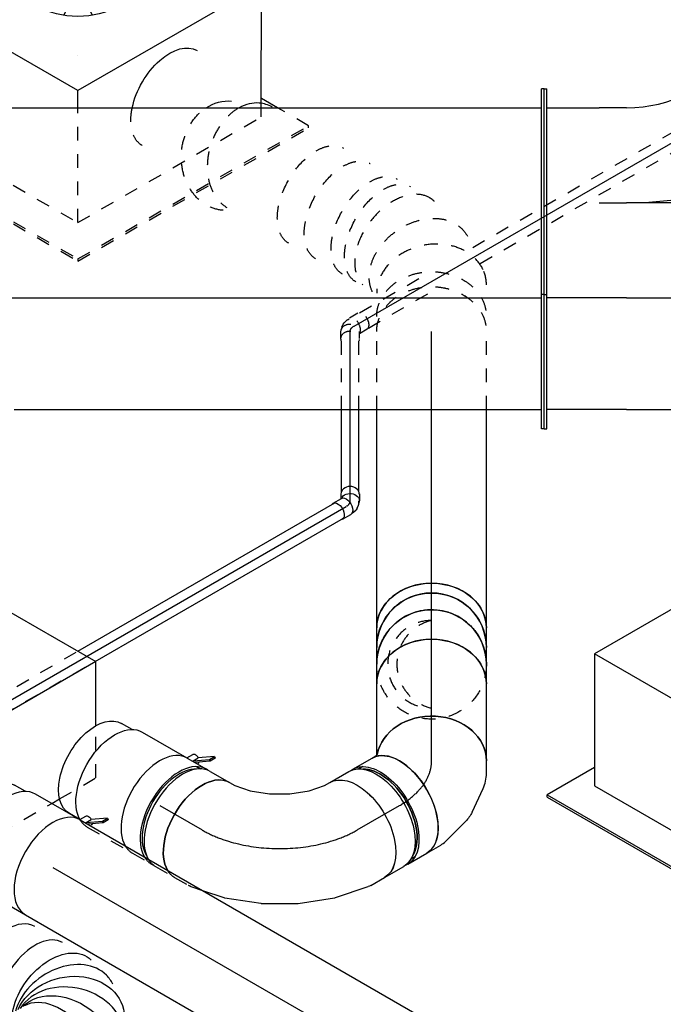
# Model space of a CAD drawing. Extents: x -238422 to 258194, y -34825 to 126331.
# Tile 50 of 239: x -36959 to -35786, y -32852 to -31056. Entities that reach past the tile are written whole.
import ezdxf
from ezdxf.enums import TextEntityAlignment as Align

# ---------------------------------------------------------------- set-up
doc = ezdxf.new("R2010")
doc.units = 0
doc.header["$LTSCALE"] = 50
doc.linetypes.add('CENTER2', pattern=[28.575, 19.05, -3.175, 3.175, -3.175])
doc.linetypes.add('STREEPJES', pattern=[0.1, 0.05, -0.05])
doc.layers.get('0').update_dxf_attribs({"linetype": 'CONTINUOUS'})
for name, color, linetype in [('lMcht aanvoer bestaand_PR', 1, 'CONTINUOUS'), ('lucht aanvoer bestaand', 8, 'CONTINUOUS'), ('WL524---_D', 153, 'CONTINUOUS'), ('WL524---_HARTLIJN', 8, 'CONTINUOUS'), ('WL570---_RETOUR_RST', 2, 'CONTINUOUS'), ('WL570---_RETOUR_RST_HL', 1, 'CONTINUOUS'), ('WL570---_TOEVOER', 3, 'CONTINUOUS'), ('WL570---_TOEVOER_HL', 8, 'CONTINUOUS'), ('WL570---_TOEVOER_RST', 2, 'CONTINUOUS'), ('WL570---_TOEVOER_RST_HL', 1, 'CONTINUOUS'), ('WL5911--_D', 2, 'CONTINUOUS'), ('WM570---_RETOUR_RST_PR', 1, 'CONTINUOUS'), ('WM570---_TOEVOER_PR', 1, 'CONTINUOUS'), ('WM570---_TOEVOER_RST_PR', 1, 'CONTINUOUS')]:
    doc.layers.add(name, color=color, linetype=linetype)
doc.styles.add('BURO-018', font='ARIAL.TTF', dxfattribs={"height": 90})
doc.styles.add('BURO-025', font='ARIAL.TTF', dxfattribs={"height": 125})

# ---------------------------------------------------------------- blocks, each defined once
blk = doc.blocks.new('*U1466')
at = {"color": 8, "linetype": 'STREEPJES', "ltscale": 10}
for p, q in [((20.9, 16, -9736.3), (170.7, 16, -9736.3)), ((259.1, 16, -9736.3), (1046.3, 16, -9736.3)), ((20.9, -16, -9736.3), (170.1, -16, -9736.3)), ((256.3, -16, -9736.3), (1055.2, -16, -9736.3))]:
    blk.add_line(p, q, dxfattribs=at)
at = {"layer": 'WL524---_HARTLIJN', "linetype": 'CENTER2'}
blk.add_line((0, 0, -9736.3), (2908.2, 0, -9736.3), dxfattribs=at)
at = {"layer": 'WL524---_D', "color": 1, "style": 'BURO-018'}
blk.add_attdef('POSNR', text='', height=90, dxfattribs=at).set_placement((0, 0), align=Align.MIDDLE)
blk = doc.blocks.new('*U1467')
at = {"color": 8, "linetype": 'STREEPJES', "ltscale": 10}
for p, q in [((-18.5, 16.8, -9742.1), (-5.8, 16.8, -9742.1)), ((2, 15, -9742.1), (-1.5, 16, -9742.1)), ((2, 15, -9742.1), (7.5, 12.5, -9742.1)), ((7.5, 12.5, -9742.1), (10.1, 10.7, -9742.1)), ((10.1, 10.7, -9742.1), (14.7, 6, -9742.1)), ((15.8, 4.6, -9742.1), (14.7, 6, -9742.1)), ((15.8, 4.6, -9742.1), (17.6, 1.5, -9742.1)), ((27.6, -14.2, -9742.1), (18.6, 1.3, -9742.1)), ((-18.5, -16.8, -9742.1), (-5.8, -16.8, -9742.1)), ((-1.5, -31, -9742.1), (-9.7, -16.8, -9742.1))]:
    blk.add_line(p, q, dxfattribs=at)
at = {"color": 8, "linetype": 'STREEPJES', "ltscale": 10, "extrusion": (2.35252e-28, 1.05605e-16, -1)}
for centre, start_param, end_param in [((-18.5, 0, -9742.1), 0, 3.451437), ((-18.5, 0, -9742.1), 5.973341, 6.280044), ((-5.8, 0, -9742.1), 0, 3.141593)]:
    blk.add_ellipse(centre, major_axis=(0, 16.8), ratio=0.816497, start_param=start_param, end_param=end_param, dxfattribs=at)
at = {"color": 8, "linetype": 'STREEPJES', "ltscale": 10}
for centre, start_param, end_param in [((4.1, -7.1, -9742.1), 3.315818, 6.59303), ((13.1, -22.6, -9742.1), 3.141593, 6.283185)]:
    blk.add_ellipse(centre, major_axis=(14.5, 8.4), ratio=0.57735, start_param=start_param, end_param=end_param, dxfattribs=at)
at = {"layer": 'WL524---_HARTLIJN', "linetype": 'CENTER2', "extrusion": (2.35252e-28, 1.05605e-16, -1)}
blk.add_ellipse((-5.3, -22.2, -9742.1), major_axis=(0, -22.2), ratio=0.57735, start_param=3.141593, end_param=3.926991, dxfattribs=at)
at = {"layer": 'WL524---_D', "color": 1, "style": 'BURO-018'}
blk.add_attdef('POSNR', text='', height=90, dxfattribs=at).set_placement((0, 0), align=Align.MIDDLE)
blk = doc.blocks.new('*U1468')
at = {"color": 0, "ltscale": 10}
for p, q in [((16.9, 16, -10187.3), (166.6, 16, -10187.3)), ((16.9, -16, -10187.3), (166.6, -16, -10187.3))]:
    blk.add_line(p, q, dxfattribs=at)
at = {"color": 8, "linetype": 'STREEPJES', "ltscale": 10}
for p, q in [((166.6, 16, -10187.3), (300.5, 16, -10187.3)), ((166.6, -16, -10187.3), (300.5, -16, -10187.3))]:
    blk.add_line(p, q, dxfattribs=at)
at = {"layer": 'WL524---_HARTLIJN', "linetype": 'CENTER2'}
blk.add_line((0, 0, -10187.3), (309, 0, -10187.3), dxfattribs=at)
at = {"layer": 'WL524---_D', "color": 1, "style": 'BURO-018'}
blk.add_attdef('POSNR', text='', height=90, dxfattribs=at).set_placement((0, 0), align=Align.MIDDLE)
blk = doc.blocks.new('*U1469')
at = {"color": 0, "ltscale": 10}
for p, q in [((-5.3, 24.4, -10195.4), (-9.7, 16.8, -10195.4)), ((-26.1, 16.8, -10195.4), (-8.2, 16.8, -10195.4)), ((-1.3, 11.9, -10195.4), (-1, 11.3, -10195.4)), ((23.8, 7.6, -10195.4), (17.4, -3.4, -10195.4)), ((-26.1, -16.8, -10195.4), (-8.2, -16.8, -10195.4)), ((-5.2, -16, -10195.4), (-3.9, -16, -10195.4)), ((-3.9, -16, -10195.4), (-2.2, -15.8, -10195.4)), ((-2.2, -15.8, -10195.4), (4.2, -14.1, -10195.4)), ((-1.3, -11.9, -10195.4), (-1, -11.3, -10195.4)), ((7.1, -12.7, -10195.4), (4.2, -14.1, -10195.4)), ((7.1, -12.7, -10195.4), (12, -9.3, -10195.4)), ((15.1, -5.9, -10195.4), (16.5, -3.4, -10195.4))]:
    blk.add_line(p, q, dxfattribs=at)
at = {"color": 0, "ltscale": 10, "extrusion": (2.67592e-17, -7.95482e-17, -1)}
for centre, major_axis, ratio, start_param, end_param in [((2.9, 5, -10195.4), (-14.5, 8.4), 0.816497, 0.330447, 3.459084), ((-26.1, 0, -10195.4), (0, 16.8), 0.57735, 0, 3.451437), ((-26.1, 0, -10195.4), (0, 16.8), 0.57735, 5.973341, 6.280044), ((-8.2, 0, -10195.4), (0, 16.8), 0.57735, 0, 3.141593)]:
    blk.add_ellipse(centre, major_axis=major_axis, ratio=ratio, start_param=start_param, end_param=end_param, dxfattribs=at)
at = {"color": 0, "ltscale": 10}
for centre, major_axis, ratio, start_param, end_param in [((9.2, 16, -10195.4), (-14.5, 8.4), 0.816497, 3.141593, 6.283185), ((1.8, 3.1, -10195.4), (-11.9, 10.9), 0.803023, 2.966153, 3.317032)]:
    blk.add_ellipse(centre, major_axis=major_axis, ratio=ratio, start_param=start_param, end_param=end_param, dxfattribs=at)
at = {"layer": 'WL524---_HARTLIJN', "linetype": 'CENTER2'}
blk.add_ellipse((-16.6, 15.7, -10195.4), major_axis=(19.2, -11.1), ratio=0.57735, start_param=5.497787, end_param=6.283185, dxfattribs=at)
at = {"layer": 'WL524---_D', "color": 1, "style": 'BURO-018'}
blk.add_attdef('POSNR', text='', height=90, dxfattribs=at).set_placement((0, 0), align=Align.MIDDLE)
blk = doc.blocks.new('*U1482')
at = {"color": 8, "linetype": 'STREEPJES', "ltscale": 10}
for p, q in [((20.9, 16, -10735.2), (199.1, 16, -10735.2)), ((20.9, -16, -10735.2), (217.6, -16, -10735.2))]:
    blk.add_line(p, q, dxfattribs=at)
at = {"color": 0, "ltscale": 10}
for p, q in [((199.1, 16, -10735.2), (740.2, 16, -10735.2)), ((217.6, -16, -10735.2), (740.2, -16, -10735.2))]:
    blk.add_line(p, q, dxfattribs=at)
at = {"layer": 'WL524---_HARTLIJN', "linetype": 'CENTER2'}
blk.add_line((0, 0, -10735.2), (755.2, 0, -10735.2), dxfattribs=at)
at = {"layer": 'WL524---_D', "color": 1, "style": 'BURO-018'}
blk.add_attdef('POSNR', text='', height=90, dxfattribs=at).set_placement((0, 0), align=Align.MIDDLE)
blk = doc.blocks.new('*U1489')
at = {"color": 0, "ltscale": 10}
for p, q in [((-4.9, 100, -10541.2), (-2.5, 100, -10541.2)), ((-2.5, 100, -10541.2), (15.7, 100, -10541.2)), ((15.7, 100, -10541.2), (30.9, 100, -10541.2)), ((-4.9, -100, -10541.2), (-2.5, -100, -10541.2)), ((-2.5, -100, -10541.2), (15.7, -100, -10541.2)), ((15.7, -100, -10541.2), (30.9, -100, -10541.2))]:
    blk.add_line(p, q, dxfattribs=at)
blk.add_ellipse((-4.9, 0, -10541.2), major_axis=(0, 100), ratio=0.995782, start_param=3.141593, end_param=6.283185, dxfattribs=at)
at = {"color": 0, "ltscale": 10, "extrusion": (2.27921e-29, 1.70156e-16, -1)}
blk.add_ellipse((30.9, 0, -10541.2), major_axis=(0, 100), ratio=0.816497, start_param=0, end_param=3.141593, dxfattribs=at)
at = {"layer": 'WL570---_TOEVOER_HL', "linetype": 'CENTER2'}
blk.add_line((-4.9, 0, -10541.2), (30.9, 0, -10541.2), dxfattribs=at)
at = {"layer": 'WM570---_TOEVOER_PR', "color": 1, "style": 'BURO-018'}
blk.add_attdef('POSNR', text='', height=90, dxfattribs=at).set_placement((0, 0), align=Align.MIDDLE)
blk = doc.blocks.new('*U1490')
at = {"color": 0, "ltscale": 10}
for p, q in [((0, 100, -10926), (30.5, 100, -10926)), ((0, -100, -10926), (30.5, -100, -10926))]:
    blk.add_line(p, q, dxfattribs=at)
at = {"color": 8, "linetype": 'STREEPJES', "ltscale": 10}
blk.add_circle((0, 0, -10926), 100, dxfattribs=at)
for centre, radius, start, end in [((0, 0, -10926), 80, 0, 180), ((0, -19, -10926), 82.2, 13.3512, 166.6488)]:
    blk.add_arc(centre, radius, start, end, dxfattribs=at)
at = {"color": 0, "ltscale": 10}
blk.add_ellipse((0, 0, -10926), major_axis=(0, 100), ratio=0.995782, start_param=3.141593, end_param=6.283185, dxfattribs=at)
at = {"color": 0, "ltscale": 10, "extrusion": (-1.249e-16, 1.09887e-16, -1)}
blk.add_ellipse((30.5, 0, -10926), major_axis=(0, 100), ratio=0.995782, start_param=0, end_param=3.141593, dxfattribs=at)
at = {"layer": 'WL570---_TOEVOER_HL', "linetype": 'CENTER2'}
blk.add_line((0, 0, -10926), (30.5, 0, -10926), dxfattribs=at)
at = {"layer": 'WM570---_TOEVOER_PR', "color": 1, "style": 'BURO-018'}
blk.add_attdef('POSNR', text='', height=90, dxfattribs=at).set_placement((0, 0), align=Align.MIDDLE)
blk = doc.blocks.new('*U1491')
at = {"color": 0, "ltscale": 10}
for p, q in [((-30.9, 100, -10979.3), (-15.7, 100, -10979.3)), ((-15.7, 100, -10979.3), (2.5, 100, -10979.3)), ((2.5, 100, -10979.3), (4.9, 100, -10979.3)), ((-30.9, -100, -10979.3), (-15.7, -100, -10979.3)), ((-15.7, -100, -10979.3), (2.5, -100, -10979.3)), ((2.5, -100, -10979.3), (4.9, -100, -10979.3))]:
    blk.add_line(p, q, dxfattribs=at)
blk.add_ellipse((-30.9, 0, -10979.3), major_axis=(0, 100), ratio=0.816497, start_param=3.141593, end_param=6.283185, dxfattribs=at)
at = {"color": 0, "ltscale": 10, "extrusion": (1.68335e-29, 1.12135e-16, -1)}
blk.add_ellipse((4.9, 0, -10979.3), major_axis=(0, 100), ratio=0.995782, start_param=0, end_param=3.141593, dxfattribs=at)
at = {"layer": 'WL570---_TOEVOER_HL', "linetype": 'CENTER2'}
blk.add_line((-30.9, 0, -10979.3), (4.9, 0, -10979.3), dxfattribs=at)
at = {"layer": 'WM570---_TOEVOER_PR', "color": 1, "style": 'BURO-018'}
blk.add_attdef('POSNR', text='', height=90, dxfattribs=at).set_placement((0, 0), align=Align.MIDDLE)
blk = doc.blocks.new('*U1492')
at = {"color": 0, "ltscale": 10}
for p, q in [((10.5, 100, -11221.4), (140.2, 100, -11221.4)), ((0, -100, -11221.4), (140.2, -100, -11221.4))]:
    blk.add_line(p, q, dxfattribs=at)
blk.add_ellipse((0, 0, -11221.4), major_axis=(0, 100), ratio=0.816497, start_param=3.141593, end_param=6.141959, dxfattribs=at)
at = {"color": 0, "ltscale": 10, "extrusion": (1.38725e-32, 9.05604e-17, -1)}
blk.add_ellipse((140.2, 0, -11221.4), major_axis=(0, 100), ratio=0.816497, start_param=0, end_param=3.141593, dxfattribs=at)
at = {"layer": 'WL570---_TOEVOER_HL', "linetype": 'CENTER2'}
blk.add_line((0, 0, -11221.4), (140.2, 0, -11221.4), dxfattribs=at)
at = {"layer": 'WM570---_TOEVOER_PR', "color": 1, "style": 'BURO-018'}
blk.add_attdef('POSNR', text='', height=90, dxfattribs=at).set_placement((0, 0), align=Align.MIDDLE)
blk = doc.blocks.new('*U1493')
at = {"color": 0, "ltscale": 10}
for p, q in [((0, 100, -10497.4), (398.1, 100, -10497.4)), ((0, -100, -10497.4), (398.1, -100, -10497.4))]:
    blk.add_line(p, q, dxfattribs=at)
at = {"color": 8, "linetype": 'STREEPJES', "ltscale": 10}
for p, q in [((398.1, 100, -10497.4), (540.7, 100, -10497.4)), ((398.1, -100, -10497.4), (540.7, -100, -10497.4))]:
    blk.add_line(p, q, dxfattribs=at)
at = {"color": 0, "ltscale": 10}
blk.add_ellipse((0, 0, -10497.4), major_axis=(0, 100), ratio=0.816497, start_param=3.141593, end_param=6.283185, dxfattribs=at)
at = {"color": 8, "linetype": 'STREEPJES', "ltscale": 10, "extrusion": (1.38725e-32, 9.05604e-17, -1)}
blk.add_ellipse((540.7, 0, -10497.4), major_axis=(0, 100), ratio=0.816497, start_param=0, end_param=3.141593, dxfattribs=at)
at = {"layer": 'WL570---_TOEVOER_HL', "linetype": 'CENTER2'}
blk.add_line((0, 0, -10497.4), (540.7, 0, -10497.4), dxfattribs=at)
at = {"layer": 'WM570---_TOEVOER_PR', "color": 1, "style": 'BURO-018'}
blk.add_attdef('POSNR', text='', height=90, dxfattribs=at).set_placement((0, 0), align=Align.MIDDLE)
blk = doc.blocks.new('*U1494')
at = {"color": 8, "linetype": 'STREEPJES', "ltscale": 10, "extrusion": (2.46519e-32, 9.05604e-17, -1)}
for centre, major_axis, ratio, end_param in [((425.7, 477.6, -9732.7), (-86.6, 50), 0.57735, 1.053545), ((247.6, 210.6, -9732.7), (-86.7, 49.9), 0.576354, 3.141593), ((219.4, 161.6, -9732.7), (-86.7, 49.9), 0.576354, 3.141593), ((191.3, 112.7, -9732.7), (-86.7, 49.9), 0.576354, 3.141593), ((177.2, 88.2, -9732.7), (-86.7, 49.9), 0.576354, 3.141593)]:
    blk.add_ellipse(centre, major_axis=major_axis, ratio=ratio, start_param=0, end_param=end_param, dxfattribs=at)
at = {"color": 0, "ltscale": 10, "extrusion": (2.46519e-32, 9.05604e-17, -1)}
blk.add_ellipse((425.7, 477.6, -9732.7), major_axis=(-86.6, 50), ratio=0.57735, start_param=1.053545, end_param=3.141593, dxfattribs=at)
at = {"color": 8, "linetype": 'STREEPJES', "ltscale": 10, "extrusion": (-5.85483e-32, 9.05604e-17, -1)}
blk.add_ellipse((320.6, 372.1, -9732.7), major_axis=(-99.7, 7.6), ratio=0.841078, start_param=0, end_param=2.569119, dxfattribs=at)
at = {"color": 8, "linetype": 'STREEPJES', "ltscale": 10}
for centre, major_axis, ratio, start_param, end_param in [((317.6, 331.8, -9732.7), (96.6, -29.9), 0.735877, 0.647488, 2.975557), ((161.1, 60.2, -9732.7), (79.8, -61.1), 0.646179, 0.084921, 3.056672), ((77.4, 0, -9732.7), (21.8, -98.5), 0.802966, 0.175786, 2.965807), ((161.1, 60.2, -9732.7), (79.8, -61.1), 0.646179, 6.198265, 6.368106), ((77.4, 0, -9732.7), (21.8, -98.5), 0.802966, 6.107399, 6.458971)]:
    blk.add_ellipse(centre, major_axis=major_axis, ratio=ratio, start_param=start_param, end_param=end_param, dxfattribs=at)
at = {"color": 0, "ltscale": 10, "extrusion": (-5.85483e-32, 9.05604e-17, -1)}
blk.add_ellipse((320.6, 372.1, -9732.7), major_axis=(-99.7, 7.6), ratio=0.841078, start_param=2.569119, end_param=3.141593, dxfattribs=at)
at = {"color": 0, "ltscale": 10}
for start_param, end_param in [(0.166036, 0.647488), (6.11715, 6.449221)]:
    blk.add_ellipse((317.6, 331.8, -9732.7), major_axis=(96.6, -29.9), ratio=0.735877, start_param=start_param, end_param=end_param, dxfattribs=at)
at = {"color": 8, "linetype": 'STREEPJES', "ltscale": 10, "extrusion": (4.93038e-32, 9.05604e-17, -1)}
blk.add_ellipse((121.5, 20.5, -9732.7), major_axis=(-57.8, 82.5), ratio=0.750463, start_param=0.132423, end_param=3.274016, dxfattribs=at)
at = {"color": 8, "linetype": 'STREEPJES', "ltscale": 10, "extrusion": (1.38725e-32, 9.05604e-17, -1)}
for centre in [(0, 0, -9732.7), (27.3, 0, -9732.7)]:
    blk.add_ellipse(centre, major_axis=(0, 100), ratio=0.816497, start_param=0, end_param=3.141593, dxfattribs=at)
at = {"layer": 'WM570---_TOEVOER_PR', "color": 1, "style": 'BURO-018'}
blk.add_attdef('POSNR', text='', height=90, dxfattribs=at).set_placement((0, 0), align=Align.MIDDLE)
blk = doc.blocks.new('*U1726')
at = {"color": 0, "ltscale": 10}
for p, q in [((0, 100, -11496), (806, 100, -11496)), ((0, -100, -11496), (806, -100, -11496))]:
    blk.add_line(p, q, dxfattribs=at)
blk.add_ellipse((806, 0, -11496), major_axis=(0, -100), ratio=0.57735, start_param=3.141593, end_param=6.283185, dxfattribs=at)
at = {"layer": 'WL570---_TOEVOER_HL', "linetype": 'CENTER2'}
blk.add_line((0, 0, -11496), (806, 0, -11496), dxfattribs=at)
at = {"layer": 'WM570---_TOEVOER_PR', "color": 1, "style": 'BURO-018'}
blk.add_attdef('POSNR', text='', height=90, dxfattribs=at).set_placement((0, 0), align=Align.MIDDLE)
blk = doc.blocks.new('*U1727')
at = {"color": 2, "ltscale": 10}
for p, q in [((89.2, 127.7, -11462.4), (64.8, 110.5, -11462.4)), ((83.8, 118.2, -11462.4), (89.2, 127.7, -11462.4)), ((89.2, 127.7, -11462.4), (91.8, 125.6, -11462.4)), ((46.5, 100, -11462.4), (52.8, 110.9, -11462.4)), ((59.3, 101, -11462.4), (83.8, 118.2, -11462.4)), ((59.3, 101, -11462.4), (64.8, 110.5, -11462.4)), ((86.3, 116.2, -11462.4), (63.3, 100, -11462.4)), ((86.3, 116.2, -11462.4), (83.8, 118.2, -11462.4)), ((91.8, 125.6, -11462.4), (86.3, 116.2, -11462.4)), ((-65.5, 95, -11462.4), (-87.9, 95, -11462.4)), ((-47.5, 100, -11462.4), (46.5, 100, -11462.4)), ((46.5, 100, -11462.4), (47.5, 100, -11462.4)), ((58.8, 100.7, -11462.4), (59.3, 101, -11462.4)), ((60.6, 100, -11462.4), (59.3, 101, -11462.4)), ((68.9, 100, -11462.4), (69.6, 101.2, -11462.4)), ((-65.5, -95, -11462.4), (-87.9, -95, -11462.4)), ((-43.8, -100, -11462.4), (47.5, -100, -11462.4))]:
    blk.add_line(p, q, dxfattribs=at)
at = {"color": 8, "linetype": 'STREEPJES', "ltscale": 10}
blk.add_line((-47.5, -100, -11462.4), (-43.8, -100, -11462.4), dxfattribs=at)
at = {"color": 2, "ltscale": 10, "extrusion": (-2.03185e-17, -7.58296e-17, -1)}
for centre, major_axis, start_param, end_param in [((61.2, 106.1, -11462.4), (-8.4, 4.85), 0, 1.659918), ((-87.9, 0, -11462.4), (0, -95), 0, 3.141593), ((-47.5, 0, -11462.4), (0, -100), 0.142782, 3.141593), ((61.2, 106.1, -11462.4), (-8.4, 4.85), 2.573491, 3.141593)]:
    blk.add_ellipse(centre, major_axis=major_axis, ratio=0.57735, start_param=start_param, end_param=end_param, dxfattribs=at)
at = {"color": 2, "ltscale": 10}
blk.add_ellipse((47.5, 0, -11462.4), major_axis=(0, -100), ratio=0.57735, start_param=3.141593, end_param=6.283185, dxfattribs=at)
at = {"color": 8, "linetype": 'STREEPJES', "ltscale": 10, "extrusion": (-2.03185e-17, -7.58296e-17, -1)}
blk.add_ellipse((-47.5, 0, -11462.4), major_axis=(0, -100), ratio=0.57735, start_param=0, end_param=0.142782, dxfattribs=at)
at = {"layer": 'WL570---_TOEVOER', "color": 1, "style": 'BURO-018'}
blk.add_attdef('I', text='', height=90, dxfattribs=at).set_placement((0, 0), align=Align.MIDDLE)
at = {"layer": 'WM570---_TOEVOER_PR', "color": 1, "style": 'BURO-018'}
blk.add_attdef('POSNR', text='', height=90, dxfattribs=at).set_placement((0, 0), align=Align.MIDDLE)
blk = doc.blocks.new('*U1728')
at = {"color": 0, "ltscale": 10}
for p, q in [((-90, 95, -11289), (-98.2, 95, -11289)), ((-67.6, 100, -11289), (-59.3, 100, -11289)), ((-59.3, 100, -11289), (-56.1, 100.9, -11289)), ((99.1, -28.3, -11289), (110.5, -8.6, -11289)), ((41.1, -76.5, -11289), (80, -49.2, -11289)), ((-27.6, -98.6, -11289), (23.1, -85, -11289)), ((-90, -95, -11289), (-98.2, -95, -11289)), ((-67.6, -100, -11289), (-38.5, -100, -11289))]:
    blk.add_line(p, q, dxfattribs=at)
at = {"color": 0, "ltscale": 10, "extrusion": (2.67592e-17, -7.95482e-17, -1)}
for centre, major_axis, ratio, start_param, end_param in [((23.9, 41.4, -11289), (-86.6, 50), 0.816497, 0.141226, 3.141593), ((-10.2, 9.6, -11289), (42.6, -91.2), 0.750739, 6.150885, 6.415485)]:
    blk.add_ellipse(centre, major_axis=major_axis, ratio=ratio, start_param=start_param, end_param=end_param, dxfattribs=at)
at = {"color": 0, "ltscale": 10}
for centre, major_axis, ratio, start_param, end_param in [((-108, 0, -11289), (0, 95), 0.57735, 3.434174, 5.990604), ((-67.6, 0, -11289), (0, 100), 0.57735, 3.141593, 6.283185), ((16.3, 28.2, -11289), (-74.4, 68.1), 0.803023, 2.966153, 3.317032), ((-46.1, 0, -11289), (13.1, -99.6), 0.646887, 6.198226, 6.368145)]:
    blk.add_ellipse(centre, major_axis=major_axis, ratio=ratio, start_param=start_param, end_param=end_param, dxfattribs=at)
at = {"layer": 'WL570---_TOEVOER_HL', "linetype": 'CENTER2'}
blk.add_ellipse((-149.2, 141.3, -11289), major_axis=(173.1, -99.9), ratio=0.57735, start_param=5.497787, end_param=6.283185, dxfattribs=at)
at = {"layer": 'WM570---_TOEVOER_PR', "color": 1, "style": 'BURO-018'}
blk.add_attdef('POSNR', text='', height=90, dxfattribs=at).set_placement((0, 0), align=Align.MIDDLE)
blk = doc.blocks.new('*U1729')
at = {"color": 0, "ltscale": 10}
for p, q in [((-44.5, 100, -11368.2), (-4.1, 100, -11368.2)), ((4.1, 100, -11368.2), (44.5, 100, -11368.2)), ((-44.5, -100, -11368.2), (-4.1, -100, -11368.2)), ((4.1, -100, -11368.2), (44.5, -100, -11368.2))]:
    blk.add_line(p, q, dxfattribs=at)
at = {"color": 0, "ltscale": 10, "extrusion": (2.67592e-17, -7.95482e-17, -1)}
for centre, major_axis, start_param, end_param in [((-44.5, 0, -11368.2), (0, 100), 0, 3.141593), ((-4.1, 0, -11368.2), (0, 100), 0, 3.141593), ((4.1, 0, -11368.2), (0, 100), 0, 3.212362), ((4.1, 0, -11368.2), (0, 100), 6.212416, 6.280044), ((4.1, 0, -11368.2), (0, 95), 0.292582, 2.849011), ((44.5, 0, -11368.2), (0, 100), 0, 3.141593)]:
    blk.add_ellipse(centre, major_axis=major_axis, ratio=0.57735, start_param=start_param, end_param=end_param, dxfattribs=at)
at = {"layer": 'WL570---_TOEVOER_HL', "linetype": 'CENTER2'}
blk.add_line((-44.5, 0, -11368.2), (44.5, 0, -11368.2), dxfattribs=at)
at = {"layer": 'WM570---_TOEVOER_PR', "color": 1, "style": 'BURO-018'}
blk.add_attdef('POSNR', text='', height=90, dxfattribs=at).set_placement((0, 0), align=Align.MIDDLE)
blk = doc.blocks.new('*U1730')
at = {"color": 0, "ltscale": 10}
for p, q in [((-30.2, 159.5, -11515.2), (-10.6, 181.6, -11515.2)), ((-10.6, 181.6, -11515.2), (-5, 191.4, -11515.2)), ((-57.8, 137.3, -11515.2), (-30.2, 159.5, -11515.2)), ((-90.1, 118.7, -11515.2), (-57.8, 137.3, -11515.2)), ((-123, 105.9, -11515.2), (-90.1, 118.7, -11515.2)), ((-163.3, 100, -11515.2), (-151.9, 100, -11515.2)), ((-151.9, 100, -11515.2), (-123, 105.9, -11515.2)), ((153.7, 66.2, -11515.2), (168.3, 91.4, -11515.2)), ((108.8, 14.8, -11515.2), (150.8, 62.1, -11515.2)), ((55.6, -28.1, -11515.2), (107.6, 13.7, -11515.2)), ((-3.3, -62.1, -11515.2), (55.5, -28.2, -11515.2)), ((55.6, -28.1, -11515.2), (55.5, -28.2, -11515.2)), ((-65.6, -86.3, -11515.2), (-3.5, -62.2, -11515.2)), ((-3.3, -62.1, -11515.2), (-3.5, -62.2, -11515.2)), ((-107.5, -95, -11515.2), (-67.2, -86.8, -11515.2))]:
    blk.add_line(p, q, dxfattribs=at)
at = {"color": 8, "linetype": 'STREEPJES', "ltscale": 10}
for p, q in [((-163.3, -100, -11515.2), (-134.2, -100, -11515.2)), ((-129.2, -99.5, -11515.2), (-107.5, -95, -11515.2))]:
    blk.add_line(p, q, dxfattribs=at)
at = {"color": 0, "ltscale": 10, "extrusion": (-8.97074e-17, -5.17926e-17, -1)}
for centre, major_axis, ratio, start_param, end_param in [((81.6, 141.4, -11515.2), (-86.6, 50), 0.57735, 0, 3.141593), ((-163.3, 0, -11515.2), (0, -100), 0.57735, 0.315976, 3.141593), ((70.9, 122.8, -11515.2), (81.4, -58.7), 0.497511, 6.232846, 6.333525)]:
    blk.add_ellipse(centre, major_axis=major_axis, ratio=ratio, start_param=start_param, end_param=end_param, dxfattribs=at)
at = {"color": 0, "ltscale": 10}
for centre, major_axis, start_param, end_param in [((39, 86.8, -11515.2), (-69.2, 72.6), 3.11519, 3.167995), ((-94.7, 9.6, -11515.2), (28.3, -96.2), 6.256783, 6.309588)]:
    blk.add_ellipse(centre, major_axis=major_axis, ratio=0.313149, start_param=start_param, end_param=end_param, dxfattribs=at)
at = {"color": 8, "linetype": 'STREEPJES', "ltscale": 10, "extrusion": (-8.97074e-17, -5.17926e-17, -1)}
for centre, major_axis, ratio, start_param, end_param in [((-163.3, 0, -11515.2), (0, -100), 0.57735, 0, 0.315976), ((-141.8, 0, -11515.2), (10.1, -99.9), 0.497511, 6.232846, 6.333525)]:
    blk.add_ellipse(centre, major_axis=major_axis, ratio=ratio, start_param=start_param, end_param=end_param, dxfattribs=at)
at = {"layer": 'WL570---_TOEVOER_HL', "linetype": 'CENTER2'}
blk.add_ellipse((-81.6, 141.4, -11515.2), major_axis=(173.2, 100), ratio=0.57735, start_param=3.926991, end_param=5.497787, dxfattribs=at)
at = {"layer": 'WM570---_TOEVOER_PR', "color": 1, "style": 'BURO-018'}
blk.add_attdef('POSNR', text='', height=90, dxfattribs=at).set_placement((0, 0), align=Align.MIDDLE)
blk = doc.blocks.new('*U1731')
at = {"color": 0, "ltscale": 10}
for p, q in [((-44.5, 100, -11368.2), (-4.1, 100, -11368.2)), ((4.1, 100, -11368.2), (44.5, 100, -11368.2))]:
    blk.add_line(p, q, dxfattribs=at)
at = {"color": 8, "linetype": 'STREEPJES', "ltscale": 10}
for p, q in [((-44.5, -100, -11368.2), (-4.1, -100, -11368.2)), ((4.1, -100, -11368.2), (44.5, -100, -11368.2))]:
    blk.add_line(p, q, dxfattribs=at)
at = {"color": 0, "ltscale": 10}
for centre, major_axis, start_param, end_param in [((-44.5, 0, -11368.2), (0, -100), 3.141593, 5.96721), ((-4.1, 0, -11368.2), (0, -100), 3.141593, 5.96721), ((-4.1, 0, -11368.2), (0, -95), 3.434174, 5.990604), ((4.1, 0, -11368.2), (0, -100), 3.141593, 5.96721), ((44.5, 0, -11368.2), (0, -100), 3.141593, 5.96721), ((-4.1, 0, -11368.2), (0, -100), 3.070823, 3.138451)]:
    blk.add_ellipse(centre, major_axis=major_axis, ratio=0.57735, start_param=start_param, end_param=end_param, dxfattribs=at)
at = {"color": 8, "linetype": 'STREEPJES', "ltscale": 10}
for centre, end_param in [((-44.5, 0, -11368.2), 6.283185), ((-4.1, 0, -11368.2), 6.353955), ((4.1, 0, -11368.2), 6.283185), ((44.5, 0, -11368.2), 6.283185)]:
    blk.add_ellipse(centre, major_axis=(0, -100), ratio=0.57735, start_param=5.96721, end_param=end_param, dxfattribs=at)
at = {"layer": 'WL570---_TOEVOER_HL', "linetype": 'CENTER2'}
blk.add_line((-44.5, 0, -11368.2), (44.5, 0, -11368.2), dxfattribs=at)
at = {"layer": 'WM570---_TOEVOER_PR', "color": 1, "style": 'BURO-018'}
blk.add_attdef('POSNR', text='', height=90, dxfattribs=at).set_placement((0, 0), align=Align.MIDDLE)
blk = doc.blocks.new('*U1732')
at = {"color": 2, "ltscale": 10}
for p, q in [((89.2, 127.7, -11303.2), (64.8, 110.5, -11303.2)), ((83.8, 118.2, -11303.2), (89.2, 127.7, -11303.2)), ((89.2, 127.7, -11303.2), (91.8, 125.6, -11303.2)), ((46.5, 100, -11303.2), (52.8, 110.9, -11303.2)), ((59.3, 101, -11303.2), (64.8, 110.5, -11303.2)), ((59.8, 101.4, -11303.2), (83.8, 118.2, -11303.2)), ((86.3, 116.2, -11303.2), (63.3, 100, -11303.2)), ((86.3, 116.2, -11303.2), (83.8, 118.2, -11303.2)), ((91.8, 125.6, -11303.2), (86.3, 116.2, -11303.2)), ((-65.5, 95, -11303.2), (-87.9, 95, -11303.2)), ((-47.5, 100, -11303.2), (46.5, 100, -11303.2)), ((46.5, 100, -11303.2), (47.5, 100, -11303.2)), ((59.3, 101, -11303.2), (59.8, 101.4, -11303.2)), ((60.6, 100, -11303.2), (59.3, 101, -11303.2)), ((68.9, 100, -11303.2), (69.6, 101.2, -11303.2)), ((69.9, 95, -11303.2), (78.1, 95, -11303.2)), ((-66, -95, -11303.2), (-87.9, -95, -11303.2)), ((69.9, -95, -11303.2), (78.1, -95, -11303.2))]:
    blk.add_line(p, q, dxfattribs=at)
at = {"color": 8, "linetype": 'STREEPJES', "ltscale": 10}
blk.add_line((-47.5, -100, -11303.2), (47.5, -100, -11303.2), dxfattribs=at)
at = {"color": 2, "ltscale": 10, "extrusion": (-2.03185e-17, -7.58296e-17, -1)}
for centre, major_axis, start_param, end_param in [((61.2, 106.1, -11303.2), (-8.4, 4.85), 0, 1.659918), ((-87.9, 0, -11303.2), (0, -95), 0, 3.141593), ((-47.5, 0, -11303.2), (0, -100), 0.324423, 3.141593), ((61.2, 106.1, -11303.2), (-8.4, 4.85), 2.573491, 3.141593)]:
    blk.add_ellipse(centre, major_axis=major_axis, ratio=0.57735, start_param=start_param, end_param=end_param, dxfattribs=at)
at = {"color": 2, "ltscale": 10}
for centre, major_axis, start_param, end_param in [((47.5, 0, -11303.2), (0, -100), 3.141593, 5.96721), ((87.9, 0, -11303.2), (0, -95), 3.434174, 5.990604)]:
    blk.add_ellipse(centre, major_axis=major_axis, ratio=0.57735, start_param=start_param, end_param=end_param, dxfattribs=at)
at = {"color": 8, "linetype": 'STREEPJES', "ltscale": 10, "extrusion": (-2.03185e-17, -7.58296e-17, -1)}
blk.add_ellipse((-47.5, 0, -11303.2), major_axis=(0, -100), ratio=0.57735, start_param=0, end_param=0.324423, dxfattribs=at)
at = {"color": 8, "linetype": 'STREEPJES', "ltscale": 10}
blk.add_ellipse((47.5, 0, -11303.2), major_axis=(0, -100), ratio=0.57735, start_param=5.96721, end_param=6.283185, dxfattribs=at)
at = {"layer": 'WL570---_TOEVOER', "color": 1, "style": 'BURO-018'}
blk.add_attdef('I', text='', height=90, dxfattribs=at).set_placement((0, 0), align=Align.MIDDLE)
at = {"layer": 'WM570---_TOEVOER_PR', "color": 1, "style": 'BURO-018'}
blk.add_attdef('POSNR', text='', height=90, dxfattribs=at).set_placement((0, 0), align=Align.MIDDLE)
blk = doc.blocks.new('*U1733')
at = {"color": 0, "ltscale": 10}
blk.add_line((363.3, -301.3, -11667.4), (363.2, -300.7, -11667.4), dxfattribs=at)
for centre, major_axis, ratio, start_param, end_param in [((0, 0, -11667.4), (0, -100), 0.57735, 3.141593, 6.283185), ((29.3, 0, -11667.4), (0, -100), 0.57735, 3.141593, 6.283185), ((87.9, 0, -11667.4), (0, -100), 0.57735, 3.141593, 6.283185), ((146.5, 0, -11667.4), (0, -100), 0.57735, 3.141593, 6.283185), ((205.1, 0, -11667.4), (0, -100), 0.57735, 3.141593, 5.776693), ((271, -6.1, -11667.4), (42.6, 91.2), 0.750739, 0.1323, 2.395901), ((271, -6.1, -11667.4), (42.6, 91.2), 0.750739, 6.150885, 6.415485), ((297.5, -34.8, -11667.4), (-96.1, -30.4), 0.803023, 3.317032, 6.000839), ((293.2, -78.2, -11667.4), (92.8, -38.5), 0.646887, 0.084959, 3.056633), ((297.5, -34.8, -11667.4), (-96.1, -30.4), 0.803023, 2.966153, 3.317032), ((259.1, -160.2, -11667.4), (-98.1, 21.3), 0.285695, 3.167547, 6.257231), ((293.2, -78.2, -11667.4), (92.8, -38.5), 0.646887, 6.198226, 6.368145), ((259.1, -160.2, -11667.4), (-98.1, 21.3), 0.285695, 6.257231, 6.30914), ((263.7, -314, -11667.4), (-99.5, -13), 0.175321, 1.846998, 3.126506)]:
    blk.add_ellipse(centre, major_axis=major_axis, ratio=ratio, start_param=start_param, end_param=end_param, dxfattribs=at)
at = {"color": 0, "ltscale": 10, "extrusion": (-8.97074e-17, -5.17926e-17, -1)}
for centre, major_axis, ratio, start_param, end_param in [((248.1, 0, -11667.4), (13.1, 99.6), 0.646887, 4.021847, 6.368145), ((287.9, -18, -11667.4), (-74.4, -68.1), 0.803023, 0.529535, 3.317032), ((299.4, -55.3, -11667.4), (100.3, -8.7), 0.750739, 3.273893, 6.415485), ((274.8, -110.2, -11667.4), (-92, 40.4), 0.489778, 6.229347, 9.37094), ((252.2, -215.8, -11667.4), (100.3, -4), 0.0576, 3.136773, 6.278366), ((254.7, -272.6, -11667.4), (-99.5, -13), 0.175321, 3.156679, 6.298272)]:
    blk.add_ellipse(centre, major_axis=major_axis, ratio=ratio, start_param=start_param, end_param=end_param, dxfattribs=at)
at = {"layer": 'WM570---_TOEVOER_PR', "color": 1, "style": 'BURO-018'}
blk.add_attdef('POSNR', text='', height=90, dxfattribs=at).set_placement((0, 0), align=Align.MIDDLE)
blk = doc.blocks.new('*U1742')
at = {"color": 2, "ltscale": 10}
for p, q in [((-65.3, 410.1, -11219.4), (-160.8, 244.7, -11219.4)), ((326.6, 410.1, -11219.4), (-65.3, 410.1, -11219.4)), ((40.8, 226.3, -11219.4), (-65.3, 410.1, -11219.4)), ((432.7, 226.3, -11219.4), (326.6, 410.1, -11219.4)), ((-326.6, -410.1, -11219.4), (40.8, 226.3, -11219.4)), ((432.7, 226.3, -11219.4), (40.8, 226.3, -11219.4)), ((65.3, -410.1, -11219.4), (432.7, 226.3, -11219.4)), ((-265.2, 64, -11219.4), (-282, 34.7, -11219.4)), ((-386.4, -146, -11219.4), (-394.7, -160.3, -11219.4)), ((-385.1, -308.8, -11219.4), (-326.6, -410.1, -11219.4)), ((65.3, -410.1, -11219.4), (-326.6, -410.1, -11219.4))]:
    blk.add_line(p, q, dxfattribs=at)
at = {"color": 8, "linetype": 'STREEPJES', "ltscale": 10}
for p, q in [((-160.8, 244.7, -11219.4), (-265.2, 64, -11219.4)), ((-282, 34.7, -11219.4), (-386.4, -146, -11219.4)), ((-394.7, -160.3, -11219.4), (-432.7, -226.3, -11219.4)), ((-432.7, -226.3, -11219.4), (-385.1, -308.8, -11219.4))]:
    blk.add_line(p, q, dxfattribs=at)
at = {"layer": 'WL5911--_D', "color": 2, "style": 'BURO-025'}
blk.add_attdef('POSNR', text='', height=125, dxfattribs=at).set_placement((0, 0), align=Align.MIDDLE)
blk = doc.blocks.new('*U1785')
at = {"color": 0, "ltscale": 10}
for p, q in [((175, 411.1, -9952.1), (175, 408.3, -9952.1)), ((475, 411.1, -9952.1), (175, 411.1, -9952.1)), ((175, 408.3, -9952.1), (175, 314, -9952.1)), ((475, 408.3, -9952.1), (175, 408.3, -9952.1)), ((475, 411.1, -9952.1), (475, 408.3, -9952.1)), ((475, 163.3, -9952.1), (475, 408.3, -9952.1)), ((450, 387.9, -9952.1), (200, 387.9, -9952.1)), ((200, 361.9, -9952.1), (200, 387.9, -9952.1)), ((450, 387.9, -9952.1), (450, 333, -9952.1)), ((450, 128.9, -9952.1), (450, 333, -9952.1)), ((-100, 310.1, -9952.1), (-95, 310.1, -9952.1)), ((-100, -65.2, -9952.1), (-100, 310.1, -9952.1)), ((-95, -65.2, -9952.1), (-95, 310.1, -9952.1)), ((-95, 275.3, -9952.1), (0, 275.3, -9952.1)), ((50, 275.3, -9952.1), (0, 275.3, -9952.1)), ((450, 163.3, -9952.1), (475, 163.3, -9952.1)), ((500, 136.9, -9952.1), (495, 136.9, -9952.1)), ((495, -65.2, -9952.1), (495, 136.9, -9952.1)), ((500, -65.2, -9952.1), (500, 136.9, -9952.1)), ((0, 102.1, -9952.1), (50, 102.1, -9952.1)), ((450, 102.1, -9952.1), (50, 102.1, -9952.1)), ((450, 102.1, -9952.1), (495, 102.1, -9952.1)), ((-100, -65.2, -9952.1), (-95, -65.2, -9952.1)), ((-100, -310.1, -9952.1), (-100, -65.2, -9952.1)), ((-95, -310.1, -9952.1), (-95, -65.2, -9952.1)), ((0, -71.1, -9952.1), (-95, -71.1, -9952.1)), ((50, -71.1, -9952.1), (0, -71.1, -9952.1)), ((50, -71.1, -9952.1), (450, -71.1, -9952.1)), ((495, -71.1, -9952.1), (450, -71.1, -9952.1)), ((500, -65.2, -9952.1), (495, -65.2, -9952.1)), ((495, -310.1, -9952.1), (495, -65.2, -9952.1)), ((500, -310.1, -9952.1), (500, -65.2, -9952.1)), ((0, -275.3, -9952.1), (-95, -275.3, -9952.1)), ((50, -275.3, -9952.1), (0, -275.3, -9952.1)), ((50, -275.3, -9952.1), (450, -275.3, -9952.1)), ((495, -275.3, -9952.1), (450, -275.3, -9952.1)), ((-100, -310.1, -9952.1), (-95, -310.1, -9952.1)), ((500, -310.1, -9952.1), (495, -310.1, -9952.1))]:
    blk.add_line(p, q, dxfattribs=at)
for centre, major_axis, start_param in [((50, 361.9, -9952.1), (150, 0), 4.712389), ((50, 333, -9952.1), (400, 0), 4.712389), ((50, 128.9, -9952.1), (400, 0), 6.166806)]:
    blk.add_ellipse(centre, major_axis=major_axis, ratio=0.57735, start_param=start_param, end_param=6.283185, dxfattribs=at)
at = {"layer": 'lMcht aanvoer bestaand_PR', "color": 1, "style": 'BURO-018'}
blk.add_attdef('POSNR', text='', height=90, dxfattribs=at).set_placement((0, 0), align=Align.MIDDLE)
blk = doc.blocks.new('*U1815')
at = {"color": 0, "ltscale": 10}
for p, q in [((-225.4, 278.6, -10776.6), (-345.8, 70, -10776.6)), ((160.8, 278.6, -10776.6), (-225.4, 278.6, -10776.6)), ((-32.3, -55.9, -10776.6), (-225.4, 278.6, -10776.6)), ((354, -55.9, -10776.6), (160.8, 278.6, -10776.6)), ((-430.7, 95.5, -10776.6), (-428.7, 99, -10776.6)), ((-430.7, 95.5, -10776.6), (-187.8, -325.3, -10776.6)), ((-329, 99, -10776.6), (-428.7, 99, -10776.6)), ((-428.7, 99, -10776.6), (-185.8, -321.7, -10776.6)), ((-345.8, 70, -10776.6), (-152.7, -264.5, -10776.6)), ((-152.7, -264.5, -10776.6), (-32.3, -55.9, -10776.6)), ((354, -55.9, -10776.6), (-32.3, -55.9, -10776.6)), ((233.5, -264.5, -10776.6), (354, -55.9, -10776.6)), ((300.1, -321.7, -10776.6), (250.3, -235.5, -10776.6)), ((-152.7, -264.5, -10776.6), (233.5, -264.5, -10776.6)), ((-185.8, -321.7, -10776.6), (-187.8, -325.3, -10776.6)), ((-185.8, -321.7, -10776.6), (300.1, -321.7, -10776.6)), ((298, -325.3, -10776.6), (300.1, -321.7, -10776.6)), ((-187.8, -325.3, -10776.6), (298, -325.3, -10776.6))]:
    blk.add_line(p, q, dxfattribs=at)
at = {"color": 8, "linetype": 'STREEPJES', "ltscale": 10}
for q in [(23.5, 182.1, -10776.6), (-11.9, 172.6, -10776.6), (69.8, 172.6, -10776.6), (-26.8, 146.7, -10776.6), (114.6, 146.7, -10776.6), (-17.4, 111.4, -10776.6), (14, 76, -10776.6), (58.8, 50.1, -10776.6), (105.1, 40.7, -10776.6), (140.5, 50.1, -10776.6), (155.4, 76, -10776.6), (145.9, 111.4, -10776.6)]:
    blk.add_line((64.3, 111.4, -10776.6), q, dxfattribs=at)
at = {"color": 0, "ltscale": 10}
blk.add_ellipse((64.3, 111.4, -10776.6), major_axis=(86.6, -50), ratio=0.57735, dxfattribs=at)
at = {"layer": 'WL570---_RETOUR_RST_HL', "linetype": 'CENTER2'}
blk.add_circle((0, 0, -10776.6), 0.075, dxfattribs=at)
at = {"layer": 'WL570---_RETOUR_RST', "color": 1, "style": 'BURO-018'}
for tag in ['MC', 'Q']:
    blk.add_attdef(tag, text='', height=90, dxfattribs=at).set_placement((0, 0), align=Align.MIDDLE)
at = {"layer": 'WM570---_RETOUR_RST_PR', "color": 1, "style": 'BURO-018'}
blk.add_attdef('POSNR', text='', height=90, dxfattribs=at).set_placement((0, 0), align=Align.MIDDLE)
blk = doc.blocks.new('*U1817')
at = {"color": 0, "ltscale": 10}
for p, q in [((-225.4, 278.6, -9050.5), (-337.6, 84.2, -9050.5)), ((160.8, 278.6, -9050.5), (-225.4, 278.6, -9050.5)), ((-32.3, -55.9, -9050.5), (-225.4, 278.6, -9050.5)), ((354, -55.9, -9050.5), (160.8, 278.6, -9050.5)), ((-329, 99, -9050.5), (-363.3, 99, -9050.5)), ((-48, -83.1, -9050.5), (-32.3, -55.9, -9050.5)), ((354, -55.9, -9050.5), (-32.3, -55.9, -9050.5)), ((245.8, -243.2, -9050.5), (354, -55.9, -9050.5)), ((267.4, -265.1, -9050.5), (250.3, -235.5, -9050.5))]:
    blk.add_line(p, q, dxfattribs=at)
at = {"color": 8, "linetype": 'STREEPJES', "ltscale": 10}
for p, q in [((64.3, 111.4, -9050.5), (23.5, 182.1, -9050.5)), ((64.3, 111.4, -9050.5), (-11.9, 172.6, -9050.5)), ((64.3, 111.4, -9050.5), (69.8, 172.6, -9050.5)), ((64.3, 111.4, -9050.5), (-26.8, 146.7, -9050.5)), ((64.3, 111.4, -9050.5), (114.6, 146.7, -9050.5)), ((64.3, 111.4, -9050.5), (-17.4, 111.4, -9050.5)), ((64.3, 111.4, -9050.5), (14, 76, -9050.5)), ((64.3, 111.4, -9050.5), (58.8, 50.1, -9050.5)), ((64.3, 111.4, -9050.5), (105.1, 40.7, -9050.5)), ((64.3, 111.4, -9050.5), (140.5, 50.1, -9050.5)), ((64.3, 111.4, -9050.5), (155.4, 76, -9050.5)), ((64.3, 111.4, -9050.5), (145.9, 111.4, -9050.5)), ((-430.7, 95.5, -9050.5), (-428.7, 99, -9050.5)), ((-430.7, 95.5, -9050.5), (-187.8, -325.3, -9050.5)), ((-363.3, 99, -9050.5), (-428.7, 99, -9050.5)), ((-428.7, 99, -9050.5), (-185.8, -321.7, -9050.5)), ((-337.6, 84.2, -9050.5), (-345.8, 70, -9050.5)), ((-345.8, 70, -9050.5), (-152.7, -264.5, -9050.5)), ((-152.7, -264.5, -9050.5), (-48, -83.1, -9050.5)), ((233.5, -264.5, -9050.5), (245.8, -243.2, -9050.5)), ((-152.7, -264.5, -9050.5), (233.5, -264.5, -9050.5)), ((300.1, -321.7, -9050.5), (267.4, -265.1, -9050.5)), ((-185.8, -321.7, -9050.5), (-187.8, -325.3, -9050.5)), ((-185.8, -321.7, -9050.5), (300.1, -321.7, -9050.5)), ((298, -325.3, -9050.5), (300.1, -321.7, -9050.5)), ((-187.8, -325.3, -9050.5), (298, -325.3, -9050.5))]:
    blk.add_line(p, q, dxfattribs=at)
at = {"color": 0, "ltscale": 10}
blk.add_ellipse((64.3, 111.4, -9050.5), major_axis=(86.6, -50), ratio=0.57735, dxfattribs=at)
at = {"layer": 'WL570---_TOEVOER_RST_HL', "linetype": 'CENTER2'}
blk.add_circle((0, 0, -9050.5), 0.075, dxfattribs=at)
at = {"layer": 'WL570---_TOEVOER_RST', "color": 1, "style": 'BURO-018'}
for tag in ['MC', 'Q']:
    blk.add_attdef(tag, text='', height=90, dxfattribs=at).set_placement((0, 0), align=Align.MIDDLE)
at = {"layer": 'WM570---_TOEVOER_RST_PR', "color": 1, "style": 'BURO-018'}
blk.add_attdef('POSNR', text='', height=90, dxfattribs=at).set_placement((0, 0), align=Align.MIDDLE)
blk = doc.blocks.new('*U1874')
at = {"color": 0, "ltscale": 10}
for p, q in [((2466.8, 310.1, -9952.1), (2461.8, 310.1, -9952.1)), ((2461.8, -65.2, -9952.1), (2461.8, 310.1, -9952.1)), ((2466.8, -65.2, -9952.1), (2466.8, 310.1, -9952.1)), ((5, 275.3, -9952.1), (2461.8, 275.3, -9952.1)), ((5, -71.1, -9952.1), (2461.8, -71.1, -9952.1)), ((2466.8, -65.2, -9952.1), (2461.8, -65.2, -9952.1)), ((2461.8, -310.1, -9952.1), (2461.8, -65.2, -9952.1)), ((2466.8, -310.1, -9952.1), (2466.8, -65.2, -9952.1)), ((1500, -275.3, -9952.1), (2461.8, -275.3, -9952.1)), ((2466.8, -310.1, -9952.1), (2461.8, -310.1, -9952.1))]:
    blk.add_line(p, q, dxfattribs=at)
at = {"layer": 'lMcht aanvoer bestaand_PR', "color": 1, "style": 'BURO-018'}
blk.add_attdef('POSNR', text='', height=90, dxfattribs=at).set_placement((0, 0), align=Align.MIDDLE)

msp = doc.modelspace()

# ---------------------------------------------------------------- block references
at = {"layer": 'lucht aanvoer bestaand'}
for name, p in [('*U1785', (-35902.81437, -31491.67313, 9952.12507)), ('*U1874', (-38469.62637, -31491.67313, 9952.12507))]:
    msp.add_blockref(name, p, dxfattribs=at)
at = {"layer": 'WL524---_D'}
for name, p, rotation in [('*U1466', (-36349.65898, -31614.64699, 9736.32495), 29.99999999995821), ('*U1467', (-36356.73005, -31618.72947, 9742.09845), 90.00000000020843), ('*U1468', (-36356.73005, -31933.51027, 10187.26572), 90.00000000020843), ('*U1469', (-36356.73005, -31939.28377, 10195.43068), 29.99999999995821), ('*U1482', (-37017.81655, -32320.96224, 10735.20555), 29.99999999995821)]:
    msp.add_blockref(name, p, dxfattribs=dict(at, rotation=rotation))
at = {"layer": 'WL570---_RETOUR_RST'}
ref = msp.add_blockref('*U1815', (-35576.84166, -32341.07936, 10776.64584), dxfattribs=dict(at, rotation=29.99999999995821))
ref.add_attrib('Q', '435', dxfattribs={"color": 1, "height": 90, "style": 'BURO-018'}).set_placement((-34981.11312, -32712.58531), align=Align.MIDDLE)
ref.add_attrib('MC', 'F', dxfattribs={"color": 1, "height": 90, "style": 'BURO-018'}).set_placement((-34981.11312, -31969.57342), align=Align.MIDDLE)
at = {"layer": 'WL570---_TOEVOER'}
for name, p, rotation in [('*U1494', (-36208.29115, -31624.32593, 9732.69253), 90), ('*U1493', (-36208.29115, -32165.0757, 10497.42819), 90), ('*U1489', (-36208.29115, -32196.02168, 10541.1924), 90), ('*U1490', (-36208.29115, -32231.47454, 10925.96253), 90), ('*U1491', (-36208.29115, -32236.39243, 10979.33644), 90), ('*U1492', (-36208.29115, -32407.52361, 11221.35249), 90), ('*U1728', (-36208.29115, -32455.32822, 11288.9584), 29.99999999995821), ('*U1732', (-36744.9852, -32465.37112, 11303.16122), 330.0000000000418), ('*U1730', (-36485.33559, -32615.2799, 11515.16424), 330.0000000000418), ('*U1731', (-36665.29426, -32511.38071, 11368.22859), 330.0000000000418), ('*U1729', (-36305.37691, -32511.38071, 11368.22859), 29.99999999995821), ('*U1727', (-36940.03456, -32577.98292, 11462.41836), 330.0000000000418), ('*U1726', (-36898.88094, -32601.74297, 11496.02014), 330.0000000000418), ('*U1733', (-37108.8194, -32722.951, 11667.43417), 330.0000000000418)]:
    msp.add_blockref(name, p, dxfattribs=dict(at, rotation=rotation))
at = {"layer": 'WL570---_TOEVOER_RST'}
ref = msp.add_blockref('*U1817', (-36853.16506, -31120.49316, 9050.47627), dxfattribs=dict(at, rotation=29.99999999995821))
ref.add_attrib('Q', '290', dxfattribs={"color": 1, "height": 90, "style": 'BURO-018'}).set_placement((-37617.69256, -31050.59894), align=Align.MIDDLE)
ref.add_attrib('MC', 'J', dxfattribs={"color": 1, "height": 90, "style": 'BURO-018'}).set_placement((-37295.95898, -30493.34003), align=Align.MIDDLE)
at = {"layer": 'WL5911--_D', "rotation": 150.0000000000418}
msp.add_blockref('*U1742', (-37308.48027, -32418.35671, 11219.35229), dxfattribs=at)

doc.saveas('drawing.dxf')
